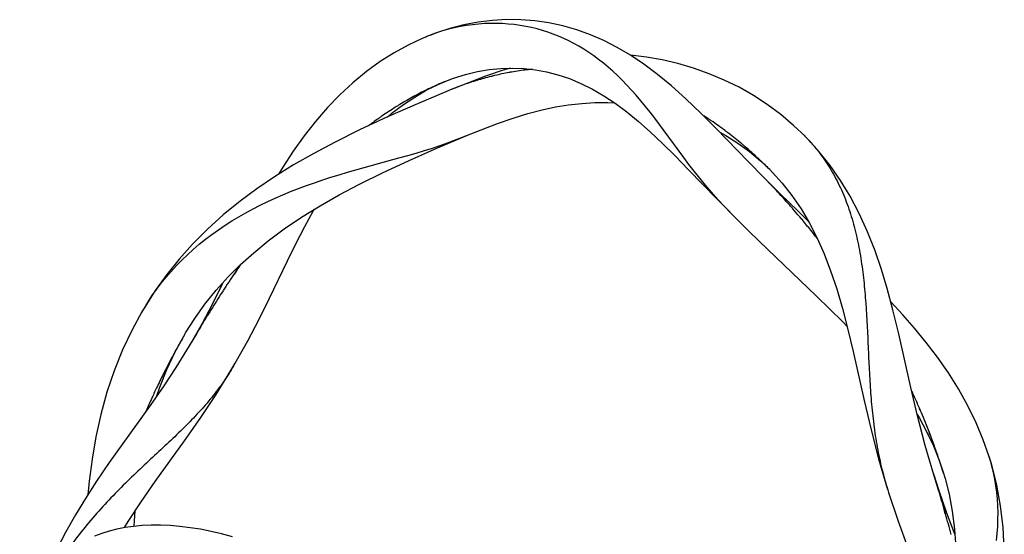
# Model space of a CAD drawing. Header units: millimetres. Extents: x 14.4 to 66.3, y 8 to 102.6.
# Tile 4 of 4: x 45.5 to 65.8, y 92 to 102.6. Entities that reach past the tile are written whole.
import ezdxf

# ---------------------------------------------------------------- set-up
doc = ezdxf.new("R2010")
doc.units = ezdxf.units.MM
doc.header["$LTSCALE"] = 7.254514
doc.layers.add('00_COMPONENTS', color=7, linetype='CONTINUOUS')

msp = doc.modelspace()

# ---------------------------------------------------------------- linework, layer by layer
at = {"layer": '00_COMPONENTS', "color": 7, "linetype": 'Continuous'}
for p, q in [((54.07, 102.36), (53.873, 102.283)), ((53.883, 102.287), (53.873, 102.283)), ((54.093, 102.367), (54.007, 102.335)), ((55.466, 101.596), (55.1, 101.472)), ((55.614, 101.64), (55.466, 101.596)), ((55.1, 101.472), (54.712, 101.327)), ((53.88, 101.183), (54.122, 101.302)), ((54.004, 101.25), (53.999, 101.248)), ((54.005, 101.247), (54, 101.245)), ((54.095, 101.292), (54.09, 101.289)), ((54.096, 101.29), (54.091, 101.287)), ((54.122, 101.302), (54.267, 101.365)), ((54.267, 101.365), (54.25, 101.358)), ((54.712, 101.327), (54.32, 101.17)), ((53.624, 101.058), (53.619, 101.055)), ((53.625, 101.056), (53.62, 101.053)), ((54.343, 101.179), (54.333, 101.175)), ((54.343, 101.179), (54.333, 101.175)), ((53.249, 100.838), (53.244, 100.835)), ((53.25, 100.836), (53.245, 100.834)), ((52.88, 100.591), (52.876, 100.588)), ((52.881, 100.591), (52.876, 100.588)), ((54.113, 99.997), (54.715, 100.252)), ((54.604, 100.208), (55.009, 100.37)), ((54.697, 100.245), (54.73, 100.258)), ((59.182, 99.798), (58.779, 100.348)), ((59.924, 100.32), (60.047, 100.252)), ((60.047, 100.252), (60.294, 100.095)), ((61.74, 100.173), (61.665, 100.25)), ((60.294, 100.095), (60.534, 99.919)), ((52.6, 99.594), (53.317, 99.79)), ((60.534, 99.919), (60.765, 99.726)), ((60.765, 99.726), (60.967, 99.534)), ((61.175, 99.042), (60.81, 99.408)), ((60.967, 99.534), (60.953, 99.548)), ((60.953, 99.548), (61.008, 99.491)), ((61.008, 99.491), (61.21, 99.267)), ((60.953, 99.258), (60.921, 99.292)), ((60.955, 99.259), (60.922, 99.293)), ((61.529, 98.695), (61.175, 99.042)), ((59.871, 98.938), (60.135, 98.668)), ((60.08, 98.725), (60.018, 98.788)), ((61.274, 98.913), (61.242, 98.95)), ((61.275, 98.914), (61.243, 98.95)), ((61.427, 98.738), (61.417, 98.75)), ((61.429, 98.74), (61.419, 98.751)), ((61.746, 98.486), (61.529, 98.695)), ((61.602, 98.537), (61.568, 98.576)), ((61.603, 98.537), (61.57, 98.577)), ((61.898, 98.172), (61.868, 98.21)), ((61.9, 98.173), (61.87, 98.211)), ((49.979, 97.479), (49.928, 97.403)), ((49.981, 97.478), (49.929, 97.402)), ((49.697, 97.052), (49.642, 96.971)), ((49.467, 96.767), (49.261, 96.377)), ((48.08, 96.715), (48.009, 96.594)), ((48.055, 96.673), (48.059, 96.68)), ((48.055, 96.673), (48.059, 96.68)), ((49.393, 96.572), (49.365, 96.527)), ((49.391, 96.573), (49.367, 96.533)), ((49.261, 96.377), (49.044, 95.993)), ((48.876, 96.099), (48.923, 96.181)), ((48.902, 96.145), (48.876, 96.099)), ((49.145, 96.165), (48.944, 95.823)), ((49.119, 96.12), (49.044, 95.993)), ((48.708, 95.79), (48.886, 96.116)), ((48.538, 95.429), (48.708, 95.79)), ((49.876, 95.439), (49.944, 95.555)), ((48.392, 95.064), (48.538, 95.429)), ((49.913, 95.502), (49.909, 95.496)), ((49.913, 95.502), (49.909, 95.496)), ((48.331, 94.884), (48.392, 95.064)), ((63.939, 94.84), (63.931, 94.857)), ((63.943, 94.842), (63.936, 94.859)), ((64.051, 94.583), (64.038, 94.615)), ((64.055, 94.585), (64.042, 94.617)), ((64.256, 94.071), (64.236, 94.124)), ((64.261, 94.073), (64.241, 94.126)), ((64.334, 93.252), (64.157, 93.857)), ((64.322, 93.855), (64.437, 93.569)), ((63.194, 93.587), (63.381, 92.951)), ((64.448, 93.548), (64.431, 93.599)), ((64.447, 93.548), (64.431, 93.599)), ((64.437, 93.569), (64.532, 93.289)), ((64.518, 93.334), (64.467, 93.489)), ((65.486, 93.588), (65.468, 93.644)), ((65.532, 93.433), (65.473, 93.631)), ((64.532, 93.289), (64.518, 93.334)), ((64.518, 93.334), (64.565, 93.178)), ((64.439, 92.928), (64.329, 93.27)), ((64.414, 92.989), (64.334, 93.252)), ((63.375, 92.971), (63.401, 92.889)), ((64.602, 92.462), (64.439, 92.928)), ((64.569, 92.452), (64.536, 92.572)), ((64.572, 92.452), (64.538, 92.572)), ((64.765, 92.032), (64.602, 92.462))]:
    msp.add_line(p, q, dxfattribs=at)
for points in [[(59.848, 100.398), (59.532, 100.715), (59.227, 101.008), (58.932, 101.273), (58.644, 101.511), (58.36, 101.724), (58.083, 101.909), (57.812, 102.068), (57.538, 102.209), (57.259, 102.33), (56.977, 102.432), (56.692, 102.513), (56.405, 102.575), (56.116, 102.616), (55.826, 102.637), (55.534, 102.64), (55.243, 102.623), (54.95, 102.587), (54.655, 102.531), (54.361, 102.455), (54.07, 102.36)], [(58.779, 100.348), (58.682, 100.48), (58.585, 100.608), (58.489, 100.732), (58.394, 100.852), (58.298, 100.969), (58.203, 101.081), (58.107, 101.189), (58.012, 101.292), (57.916, 101.391), (57.82, 101.486), (57.723, 101.576), (57.626, 101.661), (57.528, 101.743), (57.429, 101.82), (57.329, 101.894), (57.228, 101.963), (57.126, 102.029), (57.023, 102.091), (56.919, 102.149), (56.814, 102.203), (56.709, 102.253), (56.602, 102.3), (56.494, 102.343), (56.384, 102.382), (56.273, 102.417), (56.16, 102.449), (56.045, 102.477), (55.928, 102.501), (55.81, 102.521), (55.69, 102.538), (55.569, 102.55), (55.447, 102.558), (55.324, 102.563), (55.2, 102.562), (55.077, 102.558), (54.953, 102.549), (54.829, 102.536), (54.705, 102.519), (54.582, 102.497), (54.459, 102.471), (54.337, 102.441), (54.215, 102.406)], [(53.883, 102.287), (53.796, 102.251), (53.507, 102.115), (53.217, 101.956), (52.929, 101.774), (52.645, 101.569), (52.367, 101.34), (52.099, 101.091), (51.843, 100.826), (51.598, 100.543), (51.362, 100.242), (51.14, 99.929), (50.928, 99.601), (50.839, 99.451)], [(61.679, 100.236), (61.444, 100.46), (61.18, 100.684), (60.903, 100.89), (60.616, 101.077), (60.32, 101.245), (60.015, 101.395), (59.702, 101.526), (59.384, 101.639), (59.062, 101.733), (58.738, 101.809), (58.413, 101.866), (58.088, 101.905)], [(54.687, 101.509), (54.932, 101.568), (55.176, 101.609), (55.418, 101.634), (55.657, 101.641), (55.895, 101.632), (56.128, 101.607), (56.358, 101.565), (56.59, 101.505), (56.827, 101.425), (57.065, 101.326), (57.302, 101.207), (57.537, 101.071), (57.771, 100.915), (58.008, 100.739), (58.248, 100.543), (58.492, 100.326), (58.743, 100.088), (59.003, 99.831), (59.275, 99.553), (59.871, 98.938)], [(54.25, 101.358), (54.443, 101.432), (54.687, 101.509)], [(54.333, 101.175), (53.7, 100.907), (53.082, 100.633), (52.507, 100.365), (52.002, 100.114), (51.564, 99.881), (51.148, 99.644), (50.753, 99.398), (50.392, 99.154), (50.043, 98.895), (49.699, 98.615), (49.372, 98.32), (49.067, 98.014), (48.787, 97.703), (48.533, 97.386), (48.297, 97.057), (48.08, 96.715)], [(53.08, 100.632), (53.18, 100.718), (53.408, 100.89), (53.642, 101.045), (53.88, 101.183)], [(55.009, 100.37), (55.347, 100.498), (55.666, 100.61), (55.971, 100.705), (56.263, 100.781), (56.542, 100.841), (56.811, 100.885), (57.081, 100.914), (57.351, 100.93), (57.62, 100.931), (57.757, 100.925)], [(60.84, 99.377), (60.509, 99.716), (59.848, 100.398)], [(53.317, 99.79), (53.497, 99.84), (53.672, 99.89), (53.841, 99.941), (54.005, 99.993), (54.163, 100.046), (54.315, 100.099), (54.462, 100.153), (54.604, 100.208)], [(63.611, 96.163), (63.491, 96.659), (63.373, 97.095), (63.254, 97.487), (63.121, 97.873), (62.967, 98.264), (62.794, 98.642), (62.606, 98.998), (62.407, 99.327), (62.196, 99.631), (61.973, 99.913), (61.74, 100.173)], [(49.322, 96.772), (49.553, 97.06), (49.8, 97.335), (50.056, 97.591), (50.325, 97.835), (50.623, 98.08), (50.952, 98.325), (51.307, 98.566), (51.691, 98.803), (52.085, 99.027), (52.501, 99.246), (52.979, 99.483), (53.526, 99.736), (54.113, 99.997)], [(60.018, 98.788), (59.883, 98.934), (59.753, 99.08), (59.63, 99.225), (59.512, 99.369), (59.398, 99.513), (59.289, 99.656), (59.182, 99.798)], [(48.157, 96.836), (48.229, 96.945), (48.322, 97.077), (48.419, 97.205), (48.52, 97.329), (48.624, 97.45), (48.733, 97.568), (48.845, 97.682), (48.961, 97.793), (49.081, 97.902), (49.205, 98.008), (49.333, 98.111), (49.464, 98.21), (49.599, 98.307), (49.737, 98.4), (49.877, 98.49), (50.019, 98.576), (50.164, 98.659), (50.311, 98.739), (50.46, 98.816), (50.613, 98.89), (50.768, 98.961), (50.926, 99.029), (51.086, 99.095), (51.249, 99.159), (51.414, 99.22), (51.58, 99.279), (51.747, 99.336), (51.915, 99.39), (52.084, 99.443), (52.255, 99.494), (52.426, 99.544), (52.6, 99.594)], [(61.21, 99.267), (61.407, 99.016), (61.597, 98.737), (61.772, 98.441), (61.929, 98.135), (62.072, 97.811), (62.206, 97.463), (62.332, 97.088), (62.449, 96.686), (62.561, 96.254), (62.67, 95.798)], [(50.644, 96.887), (51.019, 97.666), (51.2, 98.029), (51.377, 98.373), (51.557, 98.702), (51.574, 98.731)], [(60.098, 98.706), (60.531, 98.273), (60.913, 97.899)], [(60.913, 97.899), (61.907, 96.948), (62.193, 96.67), (62.455, 96.408), (62.546, 96.314)], [(49.69, 97.212), (49.663, 97.156), (49.467, 96.767)], [(48.923, 96.181), (49.112, 96.478), (49.322, 96.772)], [(49.944, 95.555), (50.203, 96.018), (50.435, 96.464), (50.644, 96.887)], [(65.468, 93.644), (65.351, 93.977), (65.207, 94.325), (65.035, 94.681), (64.842, 95.026), (64.634, 95.358), (64.41, 95.679), (64.175, 95.987), (63.936, 96.277), (63.692, 96.556), (63.447, 96.82)], [(48.022, 96.617), (47.82, 96.245), (47.625, 95.832), (47.451, 95.403), (47.301, 94.957), (47.176, 94.499), (47.074, 94.036), (46.995, 93.58), (46.936, 93.126), (46.909, 92.846)], [(64.157, 93.857), (63.998, 94.469), (63.86, 95.058), (63.611, 96.163)], [(48.944, 95.823), (48.724, 95.47), (48.474, 95.09), (48.195, 94.688)], [(62.67, 95.798), (62.897, 94.787), (63.033, 94.208), (63.194, 93.587)], [(48.297, 93.115), (48.902, 93.957), (49.223, 94.414), (49.551, 94.91), (49.876, 95.439)], [(48.195, 94.688), (47.628, 93.9), (47.35, 93.507), (47.089, 93.124), (46.86, 92.77), (46.655, 92.433), (46.459, 92.083), (46.266, 91.708), (46.089, 91.32), (45.929, 90.92), (45.788, 90.507), (45.668, 90.087), (45.574, 89.671), (45.506, 89.264)], [(63.991, 94.499), (64.027, 94.44), (64.183, 94.151), (64.322, 93.855)], [(65.624, 91.9), (65.638, 92.046), (65.648, 92.191), (65.653, 92.334), (65.654, 92.477), (65.65, 92.617), (65.642, 92.757), (65.629, 92.895), (65.611, 93.032), (65.589, 93.168), (65.562, 93.302), (65.53, 93.435), (65.503, 93.529)], [(65.294, 87.727), (65.509, 88.94), (65.6, 89.484), (65.676, 89.997), (65.732, 90.479), (65.767, 90.913), (65.784, 91.312), (65.783, 91.722), (65.759, 92.167), (65.707, 92.617), (65.629, 93.043), (65.532, 93.433)], [(47.664, 92.167), (47.742, 92.295), (48.01, 92.702), (48.297, 93.115)], [(64.565, 93.178), (64.647, 92.854), (64.712, 92.506), (64.758, 92.136), (64.782, 91.751), (64.785, 91.357), (64.768, 90.949), (64.731, 90.522), (64.678, 90.078), (64.609, 89.617), (64.528, 89.134), (64.346, 88.107)], [(63.401, 92.889), (63.597, 92.302), (63.8, 91.752), (64.003, 91.237), (64.384, 90.311)], [(47.862, 92.194), (47.868, 92.306), (47.883, 92.51)], [(49.887, 91.979), (49.665, 92.039), (49.446, 92.09), (49.23, 92.132), (49.017, 92.166), (48.807, 92.191), (48.603, 92.208), (48.405, 92.216), (48.213, 92.216), (48.028, 92.208), (47.849, 92.193), (47.676, 92.169), (47.509, 92.137), (47.349, 92.096), (47.194, 92.047), (47.045, 91.988)]]:
    msp.add_lwpolyline(points, dxfattribs=at)
for centre, radius, start, end in [((55.34, 98.741), 3.834, 110.9073, 112.3341), ((55.327, 98.775), 3.797, 110.3518, 110.9059), ((56.512, 96.518), 5.117, 96.2464, 99.8177), ((56.494, 96.663), 4.971, 94.9188, 96.2245), ((56.727, 95.52), 6.138, 104.319, 107.0973), ((56.665, 95.755), 5.895, 104.0262, 104.3019), ((56.655, 95.796), 5.853, 103.7442, 104.0262), ((56.645, 95.838), 5.811, 103.4455, 103.7442), ((56.594, 96.059), 5.583, 100.4538, 103.4631), ((56.553, 96.27), 5.369, 100.1314, 100.4357), ((56.546, 96.308), 5.33, 99.797, 100.1314), ((56.729, 95.379), 6.473, 114.955, 117.7964), ((56.652, 95.543), 6.291, 114.5875, 114.897), ((56.629, 95.594), 6.236, 114.0272, 114.5879), ((56.599, 95.661), 6.162, 113.4499, 113.9763), ((56.577, 95.712), 6.107, 113.0789, 113.4497), ((56.552, 95.771), 6.043, 112.3914, 113.0795), ((57.075, 94.506), 7.211, 111.1618, 112.2641), ((57.023, 94.64), 7.067, 110.9282, 111.1588), ((57.005, 94.686), 7.018, 110.6823, 110.9282), ((56.988, 94.732), 6.969, 110.4467, 110.6823), ((56.897, 94.979), 6.706, 107.8673, 110.4614), ((56.821, 95.212), 6.46, 107.6034, 107.8523), ((56.808, 95.25), 6.42, 107.3427, 107.6034), ((56.796, 95.289), 6.38, 107.0806, 107.3427), ((56.967, 94.933), 6.978, 118.6716, 121.36), ((56.876, 95.097), 6.791, 118.3233, 118.6179), ((56.848, 95.149), 6.732, 117.7766, 118.3237), ((57.261, 94.455), 7.539, 122.1929, 124.7206), ((57.134, 94.654), 7.303, 121.8616, 122.1428), ((57.103, 94.705), 7.243, 121.3421, 121.862), ((57.689, 93.839), 8.289, 125.4915, 127.0785), ((57.556, 94.024), 8.061, 125.1912, 125.4521), ((57.499, 94.106), 7.961, 124.6966, 125.1916), ((55.676, 94.561), 7.246, 56.4623, 57.2608), ((55.643, 94.511), 7.306, 56.2632, 56.4631), ((55.629, 94.489), 7.333, 56.0329, 56.2632), ((55.613, 94.467), 7.36, 55.8168, 56.0329), ((55.509, 94.315), 7.544, 53.1471, 55.8066), ((55.398, 94.165), 7.731, 52.9612, 53.157), ((55.381, 94.142), 7.759, 52.7403, 52.9612), ((55.363, 94.119), 7.789, 52.529, 52.7403), ((55.246, 93.968), 7.98, 49.9581, 52.5197), ((59.142, 97.731), 3.565, 44.027, 44.3016), ((59.148, 97.737), 3.556, 42.7939, 44.0273), ((55.13, 93.828), 8.161, 49.7757, 49.9671), ((55.112, 93.808), 8.188, 49.5623, 49.7756), ((55.094, 93.786), 8.217, 49.3551, 49.5623), ((54.966, 93.639), 8.411, 46.8669, 49.346), ((59.154, 97.743), 3.548, 42.5918, 42.7935), ((59.158, 97.746), 3.543, 41.7447, 42.592), ((54.829, 93.491), 8.613, 46.6932, 46.8757), ((54.808, 93.469), 8.643, 46.4916, 46.6932), ((54.695, 93.35), 8.808, 44.7187, 46.4866), ((51.136, 89.841), 13.606, 44.007, 44.5001), ((50.853, 89.568), 13.999, 43.5592, 43.8111), ((50.489, 89.224), 14.5, 42.1262, 43.5504), ((50.004, 88.787), 15.152, 41.1168, 41.9375), ((65.835, 104.333), 8.036, 224.2569, 224.4477), ((49.657, 88.486), 15.612, 40.2682, 41.0592), ((49.212, 88.111), 16.193, 39.1101, 40.0776), ((49.078, 88.002), 16.366, 38.5944, 39.1107), ((49.013, 87.95), 16.45, 38.2488, 38.4244), ((66.3, 86.297), 19.784, 145.1664, 145.5834), ((67.475, 85.498), 21.205, 145.8454, 146.9808), ((69.438, 84.224), 23.545, 147.2222, 148.2381), ((52.487, 94.035), 5.158, 147.9082, 149.1459), ((52.46, 94.051), 5.126, 147.0885, 147.9077), ((52.511, 94.02), 5.185, 149.2351, 149.6748), ((70.862, 83.338), 25.222, 148.4727, 149.4326), ((70.561, 83.523), 24.869, 148.2272, 148.3489), ((60.994, 89.075), 14.007, 150.517, 151.0248), ((60.949, 89.101), 13.955, 149.9009, 150.517), ((61.057, 89.041), 14.079, 151.2166, 151.9804), ((61.021, 89.06), 14.038, 151.0247, 151.2163), ((61.146, 88.994), 14.179, 152.4959, 153.2529), ((61.103, 89.016), 14.131, 151.9803, 152.4957), ((61.327, 88.904), 14.381, 153.4479, 154.7053), ((61.176, 88.979), 14.212, 153.2527, 153.4451), ((45.515, 98.093), 5.105, 328.4863, 329.4081), ((61.646, 88.753), 14.734, 154.9422, 155.4422), ((61.537, 88.804), 14.614, 154.7026, 154.9418), ((50.903, 88.984), 14.296, 24.2652, 24.7706), ((61.944, 88.618), 15.061, 155.6286, 156.7058), ((61.749, 88.706), 14.847, 155.4418, 155.6265), ((51.051, 89.05), 14.133, 23.1945, 24.1919), ((51.16, 89.097), 14.015, 22.84, 23.054), ((51.348, 89.175), 13.811, 21.006, 22.8451), ((51.399, 89.194), 13.757, 20.5861, 20.7706), ((51.392, 89.192), 13.764, 18.6753, 20.586), ((51.399, 89.194), 13.757, 18.1926, 18.4516), ((61.943, 92.495), 3.708, 16.7939, 17.1354), ((61.948, 92.497), 3.703, 16.1966, 16.7939), ((70.198, 95.078), 7.141, 195.7273, 196.9668), ((70.147, 95.063), 7.088, 196.9681, 197.1664), ((38.175, 85.053), 27.415, 15.9193, 16.8289), ((38.1, 85.031), 27.493, 14.7454, 15.6601)]:
    msp.add_arc(centre, radius, start, end, dxfattribs=at)
for points, knots in [([(61.801, 100.105), (61.89, 100.006), (62.057, 99.796), (62.274, 99.452), (62.457, 99.081), (62.607, 98.684), (62.725, 98.265), (62.815, 97.827), (62.879, 97.374), (62.939, 96.751), (62.969, 96.119), (62.997, 95.482), (63.024, 95.005), (63.064, 94.53), (63.123, 94.061), (63.207, 93.597), (63.282, 93.293), (63.324, 93.142)], [0, 0, 0, 0, 0.05501, 0.110874, 0.16789, 0.226313, 0.286323, 0.347957, 0.411121, 0.475595, 0.607046, 0.673277, 0.739359, 0.805063, 0.870329, 0.935216, 1, 1, 1, 1]), ([(49.867, 95.425), (49.797, 95.312), (49.649, 95.089), (49.398, 94.769), (49.12, 94.459), (48.816, 94.153), (48.492, 93.847), (48.036, 93.425), (47.575, 92.985), (47.13, 92.511), (46.808, 92.134), (46.509, 91.735), (46.238, 91.315), (46.002, 90.876), (45.802, 90.419), (45.644, 89.949), (45.569, 89.627), (45.539, 89.464)], [0, 0, 0, 0, 0.053215, 0.107212, 0.162703, 0.220163, 0.279686, 0.341232, 0.469286, 0.535018, 0.601369, 0.668012, 0.7347, 0.801277, 0.867674, 0.933897, 1, 1, 1, 1])]:
    msp.add_open_spline(points, degree=3, knots=knots, dxfattribs=at)

doc.saveas('drawing.dxf')
